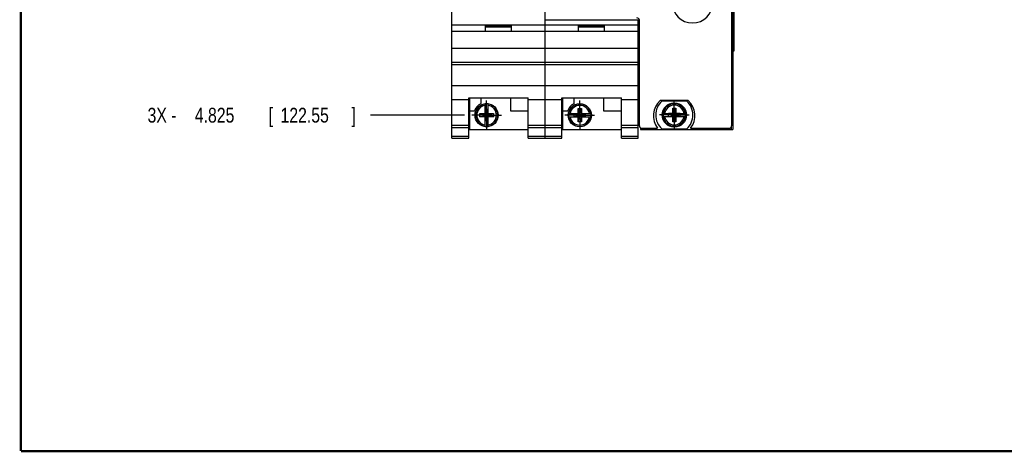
# Model space of a CAD drawing. Header units: inches. Extents: x 0.2 to 16.8, y 0.1 to 10.8.
# Tile 1 of 18: x 0.2 to 8.6, y 0.2 to 3.9. Entities that reach past the tile are written whole.
import ezdxf

# ---------------------------------------------------------------- set-up
doc = ezdxf.new("R2010")
doc.units = ezdxf.units.IN
doc.header["$LTSCALE"] = 0.935
doc.header["$MEASUREMENT"] = 0
doc.linetypes.add('CENTER', pattern=[0.6, 0.375, -0.075, 0.075, -0.075])
doc.layers.get('0').update_dxf_attribs({"linetype": 'CONTINUOUS'})
doc.layers.add('DEFAULT_1', color=7, linetype='CENTER')
doc.layers.add('DIMENSIONS', color=7, linetype='CONTINUOUS')
doc.styles.get("Standard").update_dxf_attribs({"font": 'txt', "width": 0.8})
doc.dimstyles.new('DIMSTYLE_2', dxfattribs={"dimtxt": 0.125, "dimasz": 0.18, "dimexe": 0.18, "dimexo": 0.0625, "dimgap": 0.09, "dimtad": 0, "dimtih": 1, "dimtoh": 1, "dimdec": 3, "dimzin": 4, "dimdsep": 46, "dimtxsty": 'STANDARD', "dimblk": '_FILLED', "dimblk1": '_FILLED', "dimblk2": '_FILLED', "dimcen": 0.09, "dimadec": 0, "dimazin": 0, "dimtp": 0.01, "dimtm": 0.01, "dimtfac": 1, "dimtdec": 3, "dimtofl": 0, "dimtmove": 0, "dimatfit": 3, "dimldrblk": '_FILLED', "dimfxl": 1, "dimtolj": 1, "dimtzin": 4, "dimarcsym": 0})

# ---------------------------------------------------------------- blocks, each defined once
blk = doc.blocks.new('*D10')
at = {"layer": 'DIMENSIONS', "color": 2, "linetype": 'CONTINUOUS'}
blk.add_line((4.0031, 3.0975), (3.2092, 3.0975), dxfattribs=at)
at = {"layer": 'DIMENSIONS', "color": 2, "linetype": 'CONTINUOUS', "width": 0.8}
for s, p in [('[', (2.3467, 3.035)), (']', (3.0467, 3.035)), ('3X -', (1.3217, 3.035)), ('4.825', (1.7217, 3.035)), ('122.55', (2.4467, 3.035))]:
    blk.add_text(s, height=0.125, dxfattribs=at).set_placement(p)
blk = doc.blocks.new('_FILLED')
at = {"color": 0, "linetype": 'BYBLOCK'}
blk.add_solid([(0, 0), (-1, 0.174), (-1, -0.174)], dxfattribs=at)

msp = doc.modelspace()

# ---------------------------------------------------------------- linework, layer by layer
at = {"color": 7, "linetype": 'CONTINUOUS'}
for p, q in [((3.8967, 2.9025), (3.8967, 8.0402)), ((4.6847, 2.9023), (4.6847, 8.0402)), ((6.2627, 8.0102), (6.2627, 3.0072)), ((6.2727, 8.0402), (6.2727, 2.9772)), ((6.2844, 3.6402), (6.2844, 7.6402)), ((3.8967, 3.8615), (4.6847, 3.8615)), ((4.1807, 3.8515), (4.4007, 3.8515)), ((4.1807, 3.8045), (4.1807, 3.8515)), ((4.1807, 3.8445), (4.4007, 3.8445)), ((4.4007, 3.8045), (4.4007, 3.8515)), ((4.6847, 3.9043), (5.4727, 3.9043)), ((4.6847, 3.8613), (5.4727, 3.8613)), ((4.9687, 3.8513), (5.1887, 3.8513)), ((4.9687, 3.8043), (4.9687, 3.8513)), ((4.9687, 3.8443), (5.1887, 3.8443)), ((5.1887, 3.8043), (5.1887, 3.8513)), ((5.4727, 2.9023), (5.4727, 3.9043)), ((5.4827, 3.0072), (5.4827, 3.9002)), ((4.6847, 3.8045), (3.8967, 3.8045)), ((5.4727, 3.8043), (4.6847, 3.8043)), ((3.8967, 3.6645), (4.6847, 3.6645)), ((4.6847, 3.6643), (5.4727, 3.6643)), ((5.4727, 3.5972), (5.4827, 3.5972)), ((6.2727, 3.6402), (6.2844, 3.6402)), ((3.8967, 3.5445), (4.6847, 3.5445)), ((3.8967, 3.525), (4.6847, 3.525)), ((4.6847, 3.5443), (5.4727, 3.5443)), ((4.6847, 3.5248), (5.4727, 3.5248)), ((3.8967, 3.3492), (4.6847, 3.3492)), ((4.6847, 3.349), (5.4727, 3.349)), ((3.8967, 3.2295), (4.0387, 3.2295)), ((4.0387, 3.2448), (4.5427, 3.2448)), ((4.0387, 2.9025), (4.0387, 3.2448)), ((4.0447, 3.2448), (4.0447, 2.9755)), ((4.1417, 3.2448), (4.1417, 3.1949)), ((4.1769, 3.1092), (4.1769, 3.1922)), ((4.2044, 3.1092), (4.2044, 3.1922)), ((4.3917, 3.2448), (4.3917, 3.1355)), ((4.5427, 2.9025), (4.5427, 3.2448)), ((4.5427, 3.2295), (4.6847, 3.2295)), ((4.6847, 3.2293), (4.8267, 3.2293)), ((4.8267, 3.2446), (5.3307, 3.2446)), ((4.8267, 2.9023), (4.8267, 3.2446)), ((4.8327, 3.2446), (4.8327, 2.9753)), ((4.9297, 3.2446), (4.9297, 3.1947)), ((5.1797, 3.2446), (5.1797, 3.1353)), ((5.3307, 2.9023), (5.3307, 3.2446)), ((5.3307, 3.2293), (5.4727, 3.2293)), ((5.8949, 3.2212), (5.6584, 3.2212)), ((5.6749, 3.2177), (5.8824, 3.2177)), ((4.0447, 3.1355), (4.0885, 3.1355)), ((4.1336, 3.1113), (4.2477, 3.0837)), ((4.1336, 3.1113), (4.1769, 3.1113)), ((4.1336, 3.0837), (4.2477, 3.1113)), ((4.1336, 3.0837), (4.1336, 3.1113)), ((4.1769, 3.0837), (4.1336, 3.0837)), ((4.1769, 3.1092), (4.1789, 3.1092)), ((4.1769, 3.0858), (4.1789, 3.0858)), ((4.1769, 3.0029), (4.1769, 3.0858)), ((4.2024, 3.146), (4.1789, 3.146)), ((4.2024, 3.049), (4.1789, 3.146)), ((4.1789, 3.146), (4.1789, 3.1092)), ((4.1789, 3.049), (4.2024, 3.146)), ((4.2024, 3.0858), (4.1789, 3.1092)), ((4.1789, 3.0858), (4.2024, 3.1092)), ((4.1789, 3.0858), (4.1789, 3.049)), ((4.2024, 3.1092), (4.2024, 3.146)), ((4.2044, 3.1092), (4.2024, 3.1092)), ((4.2044, 3.0858), (4.2024, 3.0858)), ((4.2024, 3.049), (4.2024, 3.0858)), ((4.2044, 3.1113), (4.2477, 3.1113)), ((4.2044, 3.0029), (4.2044, 3.0858)), ((4.2477, 3.0837), (4.2044, 3.0837)), ((4.2477, 3.1113), (4.2477, 3.0837)), ((4.3917, 3.1355), (4.5427, 3.1355)), ((4.8327, 3.1353), (4.8765, 3.1353)), ((4.884, 3.1111), (4.9669, 3.1111)), ((4.884, 3.0835), (4.9669, 3.0835)), ((4.9301, 3.0856), (5.0272, 3.109)), ((4.9669, 3.109), (4.9301, 3.109)), ((4.9301, 3.109), (5.0272, 3.0856)), ((4.9301, 3.0856), (4.9301, 3.109)), ((4.9301, 3.0856), (4.9669, 3.0856)), ((4.9649, 3.1544), (4.9924, 3.1544)), ((4.9924, 3.0402), (4.9649, 3.1544)), ((4.9649, 3.1111), (4.9649, 3.1544)), ((4.9649, 3.0402), (4.9924, 3.1544)), ((4.9649, 3.0402), (4.9649, 3.0835)), ((4.9669, 3.1111), (4.9669, 3.109)), ((4.9669, 3.109), (4.9904, 3.0856)), ((4.9669, 3.0856), (4.9904, 3.109)), ((4.9669, 3.0835), (4.9669, 3.0856)), ((4.9904, 3.1111), (5.0733, 3.1111)), ((4.9904, 3.1111), (4.9904, 3.109)), ((5.0272, 3.109), (4.9904, 3.109)), ((4.9904, 3.0856), (5.0272, 3.0856)), ((4.9904, 3.0835), (4.9904, 3.0856)), ((4.9904, 3.0835), (5.0733, 3.0835)), ((4.9924, 3.1544), (4.9924, 3.1111)), ((4.9924, 3.0835), (4.9924, 3.0402)), ((5.0272, 3.0856), (5.0272, 3.109)), ((5.1797, 3.1353), (5.3307, 3.1353)), ((5.684, 3.113), (5.7669, 3.113)), ((5.684, 3.0854), (5.7669, 3.0854)), ((5.7301, 3.0875), (5.8272, 3.1109)), ((5.7669, 3.1109), (5.7301, 3.1109)), ((5.7301, 3.1109), (5.8272, 3.0875)), ((5.7301, 3.0875), (5.7301, 3.1109)), ((5.7301, 3.0875), (5.7669, 3.0875)), ((5.7649, 3.1563), (5.7924, 3.1563)), ((5.7924, 3.0421), (5.7649, 3.1563)), ((5.7649, 3.113), (5.7649, 3.1563)), ((5.7649, 3.0421), (5.7924, 3.1563)), ((5.7649, 3.0421), (5.7649, 3.0854)), ((5.7669, 3.113), (5.7669, 3.1109)), ((5.7669, 3.1109), (5.7904, 3.0875)), ((5.7669, 3.0875), (5.7904, 3.1109)), ((5.7669, 3.0854), (5.7669, 3.0875)), ((5.7904, 3.113), (5.8733, 3.113)), ((5.7904, 3.113), (5.7904, 3.1109)), ((5.8272, 3.1109), (5.7904, 3.1109)), ((5.7904, 3.0875), (5.8272, 3.0875)), ((5.7904, 3.0854), (5.7904, 3.0875)), ((5.7904, 3.0854), (5.8733, 3.0854)), ((5.7924, 3.1563), (5.7924, 3.113)), ((5.7924, 3.0854), (5.7924, 3.0421)), ((5.8272, 3.0875), (5.8272, 3.1109)), ((3.8967, 3.0125), (4.0387, 3.0125)), ((4.2024, 3.049), (4.1789, 3.049)), ((4.5427, 3.0125), (4.6847, 3.0125)), ((4.6847, 3.0123), (4.8267, 3.0123)), ((4.9924, 3.0402), (4.9649, 3.0402)), ((5.3307, 3.0123), (5.4727, 3.0123)), ((5.7924, 3.0421), (5.7649, 3.0421)), ((3.8967, 2.9933), (4.0387, 2.9933)), ((3.8967, 2.9204), (4.0387, 2.9204)), ((4.0447, 2.9755), (4.5427, 2.9755)), ((4.5427, 2.9933), (4.6847, 2.9933)), ((4.5427, 2.9204), (4.6847, 2.9204)), ((4.6847, 2.9931), (4.8267, 2.9931)), ((4.6847, 2.9202), (4.8267, 2.9202)), ((4.8327, 2.9753), (5.3307, 2.9753)), ((5.3307, 2.9931), (5.4727, 2.9931)), ((5.3307, 2.9202), (5.4727, 2.9202)), ((5.4922, 2.9902), (5.4922, 2.9772)), ((5.4922, 2.9772), (6.2727, 2.9772)), ((5.5027, 2.9872), (5.6367, 2.9872)), ((5.8824, 2.9807), (5.6749, 2.9807)), ((5.9167, 2.9872), (6.2427, 2.9872)), ((3.8967, 2.9025), (4.0387, 2.9025)), ((4.5427, 2.9025), (4.6847, 2.9025)), ((4.6847, 2.9023), (4.8267, 2.9023)), ((5.3307, 2.9023), (5.4727, 2.9023))]:
    msp.add_line(p, q, dxfattribs=at)
at = {"color": 9, "linetype": 'CONTINUOUS'}
for p, q in [((6.2756, 3.6402), (6.2756, 7.6402)), ((6.2842, 3.6402), (6.2842, 7.6402)), ((6.2607, 2.9985), (6.2607, 2.9772))]:
    msp.add_line(p, q, dxfattribs=at)
at = {"color": 7, "linetype": 'CONTINUOUS', "const_width": 0.02}
for points in [[(0.25, 10.7586), (0.25, 0.2586)], [(0.25, 0.2586), (16.75, 0.2586)]]:
    msp.add_lwpolyline(points, dxfattribs=at)
at = {"color": 7, "linetype": 'CONTINUOUS'}
for centre, radius in [((4.1907, 3.0975), 0.098), ((4.9787, 3.0973), 0.098), ((5.7787, 3.0992), 0.1025), ((5.7787, 3.0992), 0.098)]:
    msp.add_circle(centre, radius, dxfattribs=at)
for centre, radius, start, end in [((5.9327, 4.0478), 0.171, 180, 360), ((5.4627, 3.9002), 0.02, 0, 90), ((4.1907, 3.0975), 0.109, 116.71426, 159.59683), ((4.1907, 3.0975), 0.0956, 81.71661, 98.28339), ((4.9787, 3.0973), 0.109, 116.71426, 159.59683), ((5.7767, 3.0922), 0.175, 132.5114, 216.8699), ((5.7787, 3.0992), 0.1575, 131.20295, 228.79705), ((5.7787, 3.0992), 0.1575, 311.20295, 48.79705), ((5.7767, 3.0922), 0.175, 323.1301, 47.4886), ((4.9787, 3.0973), 0.0956, 171.71661, 188.28339), ((4.9787, 3.0973), 0.0956, 351.71661, 8.28339), ((5.7787, 3.0992), 0.0956, 171.71661, 188.28339), ((5.7787, 3.0992), 0.0956, 351.71661, 8.28339), ((4.1907, 3.0975), 0.0956, 261.71661, 278.28339), ((5.5027, 3.0072), 0.02, 180, 270), ((6.2427, 3.0072), 0.02, 270, 360)]:
    msp.add_arc(centre, radius, start, end, dxfattribs=at)
at = {"color": 9, "linetype": 'CONTINUOUS'}
for centre, radius, start, end in [((4.1907, 3.0975), 0.0947, 98.36374, 261.63626), ((4.1907, 3.0975), 0.0832, 99.53359, 260.46641), ((4.1907, 3.0975), 0.0947, 278.36374, 81.63626), ((4.1907, 3.0975), 0.0832, 279.53359, 80.46641), ((4.9787, 3.0973), 0.0947, 8.36374, 171.63626), ((4.9787, 3.0973), 0.0832, 9.53359, 170.46641), ((5.7787, 3.0992), 0.0947, 8.36374, 171.63626), ((5.7787, 3.0992), 0.0832, 9.53359, 170.46641), ((4.9787, 3.0973), 0.0947, 188.36374, 351.63626), ((4.9787, 3.0973), 0.0832, 189.53359, 350.46641), ((5.7787, 3.0992), 0.0947, 188.36374, 351.63626), ((5.7787, 3.0992), 0.0832, 189.53359, 350.46641)]:
    msp.add_arc(centre, radius, start, end, dxfattribs=at)
at = {"layer": 'DEFAULT_1', "color": 7, "linetype": 'CENTER'}
for p, q in [((4.1907, 3.0975), (4.1907, 3.2226)), ((4.9787, 3.0973), (4.9787, 3.2224)), ((5.7787, 3.0992), (5.7787, 3.2243)), ((4.1907, 3.0975), (4.0656, 3.0975)), ((4.1907, 3.0975), (4.3158, 3.0975)), ((4.1907, 3.0975), (4.1907, 2.9724)), ((4.9787, 3.0973), (4.8536, 3.0973)), ((4.9787, 3.0973), (5.1038, 3.0973)), ((4.9787, 3.0973), (4.9787, 2.9722)), ((5.7787, 3.0992), (5.6536, 3.0992)), ((5.7787, 3.0992), (5.9038, 3.0992)), ((5.7787, 3.0992), (5.7787, 2.9741))]:
    msp.add_line(p, q, dxfattribs=at)

# ---------------------------------------------------------------- dimensions: what is measured, and where the dimension line sits
at = {"layer": 'DIMENSIONS', "color": 2, "linetype": 'CONTINUOUS'}
dim = msp.add_ordinate_dim(feature_location=(4.0031, 3.0975), offset=(-0.7939, 0), dtype=0, origin=(4.0656, 7.9222), text='3X -<>', dimstyle='DIMSTYLE_2', dxfattribs=at)
dim.commit()
dim.dimension.update_dxf_attribs({"geometry": '*D10', "text_midpoint": (2.2342, 3.0975)})

doc.saveas('drawing.dxf')
